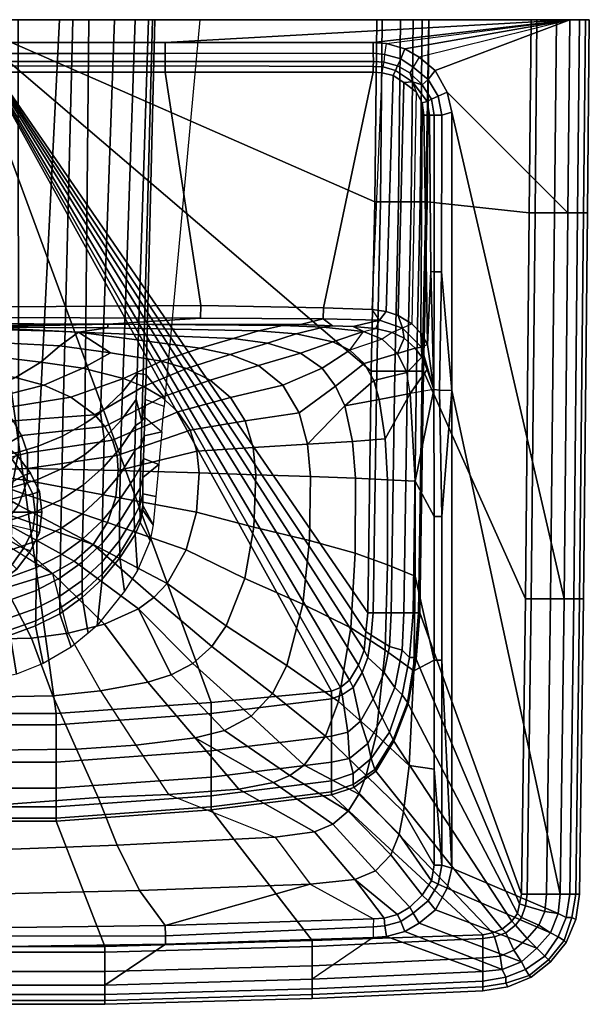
# Model space of a CAD drawing. Extents: x 0 to 550, y 0 to 430.
# Tile 4 of 4: x 301 to 550, y 0 to 430. Entities that reach past the tile are written whole.
import ezdxf

# ---------------------------------------------------------------- set-up
doc = ezdxf.new("R2010")
doc.units = 0
doc.linetypes.add('SOLIDLINE', pattern=[0])
doc.layers.add('VB_KERAMIK', color=252, linetype='SOLIDLINE')

msp = doc.modelspace()

# ---------------------------------------------------------------- meshes
at = {"layer": 'VB_KERAMIK', "color": 252}
mesh = msp.add_polyface(dxfattribs=at)
corners = [(170, 430, 690), (185.27, 264.76, 690), (185.59, 261.11, 690), (186.63, 250.03, 690), (187.95, 235.68, 690), (189.23, 221.83, 690), (189.7, 430, 402.25), (190.37, 209.5, 690), (190.4, 209.38, 690), (190.77, 430, 397.12), (191.77, 202.49, 690), (192.41, 430, 392.08), (193.49, 274.86, 403.2), (193.84, 264.11, 403.61), (194.09, 256.4, 404.84), (194.33, 248.28, 406.14), (194.63, 238.41, 409.65), (194.75, 275.16, 396.58), (194.85, 230.12, 414.25), (194.85, 215.79, 439.64), (194.96, 222.89, 420.8), (194.99, 217.84, 429.44), (195.35, 254.52, 398.2), (195.67, 244.38, 400.62), (195.93, 234.57, 404.4), (196.11, 225.42, 409.94), (196.14, 212.28, 427.73), (196.14, 210.35, 439.25), (196.19, 217.63, 417.67), (197.26, 189.52, 690), (197.35, 275.44, 390.61), (197.78, 264.08, 391.25), (198.16, 252.82, 392.71), (198.27, 205.15, 438.82), (198.27, 430, 382.21), (198.46, 241.67, 395.26), (198.54, 207.51, 426.24), (198.67, 229.82, 400.31), (198.72, 212.97, 415.04), (198.75, 221.11, 406.11), (202.87, 180.45, 690), (203.87, 267.42, 382.18), (204.21, 255.2, 382.74), (204.56, 243.2, 384.92), (204.83, 231.59, 388.78), (204.9, 194.96, 437.87), (205, 197.04, 424.37), (205.02, 220.64, 394.47), (205.12, 202.56, 412.2), (205.13, 210.74, 402.2), (207.33, 430, 370.68), (211.77, 247.13, 375.13), (212.1, 234.53, 377.97), (212.37, 222.48, 382.79), (212.58, 211.29, 389.62), (212.62, 185.67, 436.99), (212.66, 187.83, 422.72), (212.7, 201.36, 398.56), (212.73, 193.28, 409.65), (213.39, 258.36, 372.41), (214.86, 165.46, 690), (218.43, 430, 360.3), (218.84, 162.13, 690), (220.25, 253.68, 367.18), (220.44, 240.02, 368.25), (220.76, 226.9, 371.7), (221.02, 214.48, 377.38), (221.23, 203.09, 385.24), (221.38, 193.14, 395.25), (221.42, 179.75, 421.21), (221.44, 185.15, 407.34), (221.48, 177.59, 436.19), (225.54, 430, 355.51), (226.19, 155.97, 690), (229.97, 248.18, 360.93), (230.15, 234.02, 362.27), (230.44, 220.47, 366.27), (230.69, 207.74, 372.7), (230.89, 196.18, 381.44), (231.04, 186.22, 392.38), (231.1, 170.5, 435.48), (231.13, 178.29, 405.31), (231.14, 172.94, 419.9), (231.26, 430, 351.67), (238.42, 148.81, 690), (240.62, 243.79, 355.82), (240.78, 229.23, 357.39), (241.02, 215.36, 361.84), (241.23, 202.38, 368.89), (241.4, 190.7, 378.35), (241.54, 180.71, 390.04), (241.62, 172.84, 403.66), (241.66, 167.52, 418.83), (241.76, 165.3, 434.95), (249.25, 241.09, 352.58), (249.29, 430, 344.22), (250.15, 144.17, 690), (252.13, 225.75, 353.77), (252.3, 211.64, 358.56), (252.45, 198.49, 366.06), (252.58, 186.71, 376.06), (252.68, 176.71, 388.3), (252.76, 168.88, 402.43), (252.79, 163.57, 418.03), (252.85, 161.26, 434.54), (260.25, 430, 341.3), (262.31, 238.66, 349.65), (262.77, 158.84, 434.28), (263.99, 223.65, 351.56), (264.08, 209.39, 356.56), (264.16, 196.14, 364.34), (264.22, 184.3, 374.66), (264.28, 174.29, 387.23), (264.32, 166.47, 401.68), (264.34, 161.18, 417.54), (267.25, 140.43, 690), (275, 430, 340), (275, 237.87, 348.71), (275, 223, 350.87), (275, 208.7, 355.94), (275, 195.41, 363.8), (275, 183.56, 374.22), (275, 173.55, 386.9), (275, 165.74, 401.44), (275, 160.46, 417.38), (275, 157.9, 434.18), (275, 140, 690), (282.75, 140.43, 690), (285.66, 161.18, 417.54), (285.68, 166.47, 401.68), (285.72, 174.29, 387.23), (285.78, 184.3, 374.66), (285.85, 196.14, 364.34), (285.92, 209.39, 356.56), (286.01, 223.65, 351.56), (287.23, 158.84, 434.28), (287.69, 238.66, 349.65), (289.75, 430, 341.3), (297.15, 161.26, 434.54), (297.21, 163.57, 418.03), (297.24, 168.88, 402.43), (297.32, 176.71, 388.3), (297.42, 186.71, 376.06), (297.55, 198.49, 366.06), (297.7, 211.64, 358.56), (297.87, 225.75, 353.77), (299.85, 144.17, 690), (300.71, 430, 344.22), (300.75, 241.09, 352.58), (308.24, 165.3, 434.95), (308.34, 167.52, 418.83), (308.38, 172.84, 403.66), (308.46, 180.71, 390.04), (308.6, 190.7, 378.35), (308.78, 202.38, 368.89), (308.98, 215.36, 361.84), (309.22, 229.23, 357.39), (309.38, 243.79, 355.82), (311.58, 148.81, 690), (318.74, 430, 351.67), (318.86, 172.94, 419.9), (318.87, 178.29, 405.31), (318.9, 170.5, 435.48), (318.96, 186.22, 392.38), (319.11, 196.18, 381.44), (319.32, 207.74, 372.7), (319.56, 220.47, 366.27), (319.85, 234.02, 362.27), (320.03, 248.18, 360.93), (323.81, 155.97, 690), (324.46, 430, 355.51), (328.52, 177.59, 436.19), (328.56, 185.15, 407.34), (328.58, 179.75, 421.21), (328.62, 193.14, 395.25), (328.77, 203.09, 385.24), (328.98, 214.48, 377.38), (329.24, 226.9, 371.7), (329.56, 240.02, 368.25), (329.75, 253.68, 367.18), (331.16, 162.13, 690), (331.57, 430, 360.3), (335.14, 165.46, 690), (336.61, 258.36, 372.41), (337.27, 193.28, 409.65), (337.3, 201.36, 398.56), (337.34, 187.83, 422.72), (337.38, 185.67, 436.99), (337.42, 211.29, 389.62), (337.63, 222.48, 382.79), (337.9, 234.53, 377.97), (338.23, 247.13, 375.13), (342.67, 430, 370.68), (344.87, 210.74, 402.2), (344.88, 202.56, 412.2), (344.98, 220.64, 394.47), (345, 197.04, 424.37), (345.1, 194.96, 437.87), (345.17, 231.59, 388.78), (345.44, 243.2, 384.92), (345.79, 255.2, 382.74), (346.13, 267.42, 382.18), (347.13, 180.45, 690), (351.25, 221.11, 406.11), (351.29, 212.97, 415.04), (351.33, 229.82, 400.31), (351.46, 207.51, 426.24), (351.54, 241.67, 395.26), (351.73, 430, 382.21), (351.73, 205.15, 438.82), (351.84, 252.82, 392.71), (352.22, 264.08, 391.25), (352.65, 275.44, 390.61), (352.74, 189.52, 690), (353.81, 217.63, 417.67), (353.86, 210.35, 439.25), (353.86, 212.28, 427.73), (353.89, 225.42, 409.94), (354.07, 234.57, 404.4), (354.33, 244.38, 400.62), (354.65, 254.52, 398.2), (355.01, 217.84, 429.44), (355.05, 222.89, 420.8), (355.15, 215.79, 439.64), (355.15, 230.12, 414.25), (355.25, 275.16, 396.58), (355.37, 238.41, 409.65), (355.67, 248.28, 406.14), (355.91, 256.4, 404.84), (356.16, 264.11, 403.61), (356.51, 274.86, 403.2), (357.59, 430, 392.08), (358.24, 202.49, 690), (359.23, 430, 397.12), (359.6, 209.38, 690), (359.63, 209.5, 690), (360.3, 430, 402.25), (360.77, 221.83, 690), (362.05, 235.68, 690), (363.38, 250.03, 690), (364.41, 261.11, 690), (364.73, 264.76, 690), (380, 430, 690)]
mesh.append_faces([[corners[k] for k in face] for face in [(125, 107, 114, 124), (107, 104, 103, 114), (104, 93, 92, 103), (93, 80, 82, 92), (80, 71, 69, 82), (71, 55, 56, 69), (55, 45, 46, 56), (45, 33, 36, 46), (33, 27, 26, 36), (27, 19, 21, 26), (124, 114, 113, 123), (114, 103, 102, 113), (103, 92, 91, 102), (92, 82, 81, 91), (82, 69, 70, 81), (69, 56, 58, 70), (56, 46, 48, 58), (46, 36, 38, 48), (36, 26, 28, 38), (26, 21, 20, 28), (123, 113, 112, 122), (113, 102, 101, 112), (102, 91, 90, 101), (91, 81, 79, 90), (81, 70, 68, 79), (70, 58, 57, 68), (58, 48, 49, 57), (48, 38, 39, 49), (38, 28, 25, 39), (28, 20, 18, 25), (122, 112, 111, 121), (112, 101, 100, 111), (101, 90, 89, 100), (90, 79, 78, 89), (79, 68, 67, 78), (68, 57, 54, 67), (57, 49, 47, 54), (49, 39, 37, 47), (39, 25, 24, 37), (25, 18, 16, 24), (121, 111, 110, 120), (111, 100, 99, 110), (100, 89, 88, 99), (89, 78, 77, 88), (78, 67, 66, 77), (67, 54, 53, 66), (54, 47, 44, 53), (47, 37, 35, 44), (37, 24, 23, 35), (24, 16, 15, 23), (120, 110, 109, 119), (110, 99, 98, 109), (99, 88, 87, 98), (88, 77, 76, 87), (77, 66, 65, 76), (66, 53, 52, 65), (53, 44, 43, 52), (44, 35, 32, 43), (35, 23, 22, 32), (23, 15, 14, 22), (119, 109, 108, 118), (109, 98, 97, 108), (98, 87, 86, 97), (87, 76, 75, 86), (76, 65, 64, 75), (65, 52, 51, 64), (52, 43, 42, 51), (43, 32, 31, 42), (32, 22, 22, 31), (22, 14, 13, 22), (118, 108, 106, 117), (108, 97, 94, 106), (97, 86, 85, 94), (86, 75, 74, 85), (75, 64, 63, 74), (64, 51, 59, 63), (51, 42, 41, 59), (42, 31, 30, 41), (31, 22, 17, 30), (22, 13, 12, 17), (117, 106, 105, 116), (106, 94, 95, 105), (94, 85, 83, 95), (85, 74, 72, 83), (74, 63, 61, 72), (63, 59, 50, 61), (59, 41, 34, 50), (41, 30, 11, 34), (30, 17, 9, 11), (17, 12, 6, 9), (1, 0, 6, 12), (12, 13, 2, 1), (13, 14, 3, 2), (14, 15, 3), (15, 16, 4, 3), (16, 18, 4), (18, 20, 5, 4), (20, 21, 7, 5), (21, 19, 8, 7), (19, 27, 10, 8), (27, 33, 29, 10), (33, 45, 40, 29), (45, 55, 60, 40), (55, 71, 62, 60), (71, 80, 73, 62), (80, 93, 84, 73), (93, 104, 96, 84), (104, 107, 115, 96), (107, 125, 126, 115), (230, 236, 242, 241), (116, 137, 136, 117), (137, 147, 148, 136), (147, 159, 157, 148), (159, 170, 168, 157), (170, 181, 179, 168), (181, 192, 183, 179), (192, 208, 201, 183), (208, 231, 212, 201), (231, 233, 225, 212), (233, 236, 230, 225), (241, 240, 229, 230), (229, 228, 239, 240), (239, 227, 228), (239, 238, 226, 227), (238, 224, 226), (238, 237, 222, 224), (237, 235, 221, 222), (235, 234, 223, 221), (234, 232, 215, 223), (232, 213, 209, 215), (213, 202, 197, 209), (202, 182, 187, 197), (182, 180, 171, 187), (180, 169, 162, 171), (169, 158, 149, 162), (158, 146, 138, 149), (146, 127, 135, 138), (127, 126, 125, 135), (124, 128, 135, 125), (128, 139, 138, 135), (139, 150, 149, 138), (150, 160, 162, 149), (160, 173, 171, 162), (173, 186, 187, 171), (186, 196, 197, 187), (196, 206, 209, 197), (206, 216, 215, 209), (216, 221, 223, 215), (123, 129, 128, 124), (129, 140, 139, 128), (140, 151, 150, 139), (151, 161, 160, 150), (161, 172, 173, 160), (172, 184, 186, 173), (184, 194, 196, 186), (194, 204, 206, 196), (204, 214, 216, 206), (214, 222, 221, 216), (122, 130, 129, 123), (130, 141, 140, 129), (141, 152, 151, 140), (152, 163, 161, 151), (163, 174, 172, 161), (174, 185, 184, 172), (185, 193, 194, 184), (193, 203, 204, 194), (203, 217, 214, 204), (217, 224, 222, 214), (121, 131, 130, 122), (131, 142, 141, 130), (142, 153, 152, 141), (153, 164, 163, 152), (164, 175, 174, 163), (175, 188, 185, 174), (188, 195, 193, 185), (195, 205, 203, 193), (205, 218, 217, 203), (218, 226, 224, 217), (120, 132, 131, 121), (132, 143, 142, 131), (143, 154, 153, 142), (154, 165, 164, 153), (165, 176, 175, 164), (176, 189, 188, 175), (189, 198, 195, 188), (198, 207, 205, 195), (207, 219, 218, 205), (219, 227, 226, 218), (119, 133, 132, 120), (133, 144, 143, 132), (144, 155, 154, 143), (155, 166, 165, 154), (166, 177, 176, 165), (177, 190, 189, 176), (190, 199, 198, 189), (199, 210, 207, 198), (210, 220, 219, 207), (220, 228, 227, 219), (118, 134, 133, 119), (134, 145, 144, 133), (145, 156, 155, 144), (156, 167, 166, 155), (167, 178, 177, 166), (178, 191, 190, 177), (191, 200, 199, 190), (200, 211, 210, 199), (211, 220, 220, 210), (220, 228, 229, 220), (117, 136, 134, 118), (136, 148, 145, 134), (148, 157, 156, 145), (157, 168, 167, 156), (168, 179, 178, 167), (179, 183, 191, 178), (183, 201, 200, 191), (201, 212, 211, 200), (212, 225, 220, 211), (225, 230, 229, 220)]])
mesh = msp.add_polyface(dxfattribs=at)
corners = [(275, 232.8, 720), (297.32, 213.47, 720), (300.78, 217.94, 720), (275, 248, 670), (275, 215, 670), (283, 247, 670), (291, 243, 670), (298, 238, 670), (303, 231, 670), (275, 430, 680), (317.27, 126.95, 680), (275, 126.95, 680), (274.93, 289.42, 753.22), (296.26, 288.75, 752.94), (275.03, 295.01, 769.5), (294.04, 260.39, 720), (298.45, 254.81, 720), (334.16, 257.42, 724.81), (323.61, 265.12, 725.12), (275, 251, 673), (284, 250, 673), (292, 246, 673), (275, 251, 680), (284, 250, 680), (292, 246, 680), (300, 240, 673), (300, 240, 680), (306, 232, 673), (306, 232, 680), (310, 224, 673), (310, 224, 680), (307, 223, 670), (302.64, 223.12, 720), (304.63, 228.69, 720), (304.66, 234.04, 720), (304.7, 240.8, 720), (302.08, 248.43, 720), (288.24, 264.49, 720), (283.73, 266.5, 720), (279.46, 267.64, 720), (299.49, 273.78, 725.72), (286.79, 275.68, 725.93), (275, 268.15, 720), (275, 275.99, 726.2), (292.43, 282.59, 736.38), (275.08, 283.26, 736.4), (310.6, 280.39, 736.34), (318.77, 287.58, 752.53), (311.85, 270.34, 725.43)]
mesh.append_faces([[corners[k] for k in face] for face in [(0, 1, 2), (3, 4, 4, 5), (5, 4, 4, 6), (6, 4, 4, 7), (7, 4, 4, 8), (9, 10, 11), (12, 13, 14), (15, 16, 17, 18), (19, 3, 5, 20), (20, 5, 6, 21), (22, 19, 20, 23), (23, 20, 21, 24), (24, 21, 25, 26), (26, 25, 27, 28), (28, 27, 29, 30), (25, 7, 8, 27), (27, 8, 31, 29), (21, 6, 7, 25), (0, 2, 32), (0, 32, 33), (0, 33, 34), (0, 34, 35), (0, 35, 36), (0, 36, 16), (0, 16, 15), (0, 15, 37), (0, 37, 38), (0, 38, 39), (39, 38, 40, 41), (42, 39, 41, 43), (43, 41, 44, 45), (45, 44, 13, 12), (44, 46, 47, 13), (41, 40, 46, 44), (37, 15, 18, 48), (38, 37, 48, 40), (0, 39, 42)]])
mesh = msp.add_polyface(dxfattribs=at)
corners = [(384.53, 272.6, 750.6), (393.42, 265.01, 750.29), (416.27, 270.39, 768.45), (405.63, 278.91, 768.57), (275, 430, 680), (453.25, 170.97, 680), (452.46, 162.82, 680), (451.67, 154.67, 680), (449.29, 148.15, 680), (445.34, 141.62, 680), (441.38, 138.36, 680), (437.42, 136.73, 680), (384.86, 131.84, 680), (344.33, 233.06, 724.44), (343.31, 221.42, 724.45), (378.54, 214.95, 735.9), (379.62, 232.17, 735.94), (403.56, 208.4, 749.45), (404.38, 231.28, 749.62), (317.27, 126.95, 680), (374.19, 277.65, 750.93), (393.14, 283.85, 768.7), (363.27, 280.82, 751.27), (380.06, 286.51, 768.83), (341.01, 284.47, 751.95), (326.96, 293.48, 769.31), (318.77, 287.58, 752.53), (304.66, 234.04, 720), (304.63, 228.69, 720), (343.8, 239.73, 724.49), (304.7, 240.8, 720), (341.87, 246.4, 724.57), (302.08, 248.43, 720), (338.52, 252.34, 724.68), (298.45, 254.81, 720), (334.16, 257.42, 724.81), (323.61, 265.12, 725.12), (355.33, 269.83, 736.15), (346.69, 273.25, 736.19), (311.85, 270.34, 725.43), (328.81, 277.75, 736.28), (299.49, 273.78, 725.72), (310.6, 280.39, 736.34), (378.7, 241.57, 735.98), (375.7, 250.77, 736.01), (370.42, 258.78, 736.05), (363.41, 265.14, 736.1), (403.27, 243.23, 749.79), (399.78, 254.87, 750.02), (394.57, 290.8, 787.6), (409.52, 288.77, 787.59)]
mesh.append_faces([[corners[k] for k in face] for face in [(0, 1, 2, 3), (4, 5, 6), (4, 6, 7), (4, 7, 8), (4, 8, 9), (4, 9, 10), (4, 10, 11), (4, 11, 12), (13, 14, 15, 16), (16, 15, 17, 18), (4, 12, 19), (20, 0, 3, 21), (22, 20, 21, 23), (24, 22, 23, 25), (26, 24, 25), (27, 28, 14, 13), (27, 13, 29), (30, 27, 29, 31), (32, 30, 31, 33), (34, 32, 33, 35), (36, 35, 37, 38), (39, 36, 38, 40), (41, 39, 40, 42), (42, 40, 24, 26), (13, 16, 43), (29, 13, 43, 44), (31, 29, 44, 45), (33, 31, 45, 46), (46, 45, 1, 0), (37, 46, 0, 20), (38, 37, 20, 22), (43, 16, 18, 47), (44, 43, 47, 48), (45, 44, 48, 1), (40, 38, 22, 24), (35, 33, 46, 37), (25, 23, 49, 25), (23, 21, 50, 49)]])
mesh = msp.add_polyface(dxfattribs=at)
corners = [(340, 297.04, 834.34), (423.96, 296.9, 834.46), (433.81, 299.29, 839.98), (380.32, 299.68, 839.82), (339.72, 295.42, 807.97), (405.63, 294.17, 807.14), (416.04, 296.47, 827.67), (433.96, 304.23, 842.11), (380.33, 305.21, 842.11), (275, 430, 680), (454.83, 276.49, 680), (453.25, 170.97, 680), (296.26, 288.75, 752.94), (318.77, 287.58, 752.53), (326.96, 293.48, 769.31), (275.03, 295.01, 769.5), (275, 297.37, 834.05), (275, 296.28, 826.31), (281.58, 296.13, 823.63), (279.64, 296.21, 825.05), (277.36, 296.26, 825.98), (283.01, 296.02, 821.71), (283.94, 295.9, 819.45), (284.27, 295.77, 817.1), (275, 299.89, 839.65), (281.58, 295.41, 810.57), (279.64, 295.34, 809.15), (283.01, 295.52, 812.5), (283.94, 295.64, 814.76), (275, 304.4, 842.04), (394.57, 290.8, 787.6), (283.43, 296.52, 817.05), (283.09, 296.4, 814.87), (282.33, 296.29, 812.87), (277.36, 295.29, 808.23), (275, 295.27, 807.89), (275, 296.06, 808.68), (275, 310.3, 807.71), (277.19, 310.32, 808.04), (277.19, 296.08, 809.01), (279.22, 310.36, 808.79), (279.22, 296.12, 809.77), (280.99, 310.44, 810.13), (280.99, 296.2, 811.11), (282.33, 296.75, 821.24), (283.09, 296.64, 819.23), (279.22, 296.92, 824.33), (280.99, 296.85, 823), (277.19, 296.96, 825.09), (275, 296.98, 825.42)]
mesh.append_faces([[corners[k] for k in face] for face in [(0, 1, 2, 3), (4, 5, 6, 0), (0, 6, 1, 0), (3, 2, 7, 8), (9, 10, 11), (12, 13, 14, 15), (16, 17, 17, 0), (18, 0, 0, 19), (19, 0, 0, 20), (20, 0, 0, 17), (21, 0, 0, 18), (22, 0, 0, 21), (23, 4, 0, 22), (16, 0, 3, 24), (25, 14, 15, 26), (27, 14, 14, 25), (28, 14, 14, 27), (28, 14, 14, 23), (24, 3, 8, 29), (23, 14, 14, 4), (14, 30, 5, 4), (23, 31, 32, 28), (27, 33, 32, 28), (34, 15, 15, 35), (26, 15, 15, 34), (36, 37, 38, 39), (39, 38, 40, 41), (41, 40, 42, 43), (34, 39, 41, 26), (26, 41, 43, 25), (35, 36, 39, 34), (25, 43, 33, 27), (21, 44, 45, 22), (22, 45, 31, 23), (19, 46, 47, 18), (18, 47, 44, 21), (20, 48, 46, 19), (17, 49, 48, 20)]])
mesh = msp.add_polyface(dxfattribs=at)
corners = [(364.84, 420, 850), (541.54, 430, 850), (275, 430, 850), (275, 420, 850), (457.21, 430, 680), (275, 430, 680), (459.58, 430, 682.29), (467.5, 430, 694.53), (473.04, 430, 708.29), (476.99, 430, 722.82), (480, 430, 745), (456.42, 350.42, 680), (454.83, 276.49, 680), (535.61, 430, 762.35), (541.54, 430, 778.78), (527.15, 430, 747.74), (524.61, 430, 745), (275, 304.4, 842.04), (380.33, 305.21, 842.11), (364.84, 407.05, 842.11), (275, 407.05, 842.11), (275, 409.64, 843.08), (364.84, 409.8, 842.89), (275, 411.76, 844.98), (364.84, 411.76, 844.98), (275, 415.3, 848.31), (364.84, 415.19, 848.63), (275, 311.22, 824.45), (275, 310.76, 816.08), (277.19, 311.2, 824.12), (279.22, 311.16, 823.36), (280.99, 311.09, 822.02), (282.33, 310.99, 820.26), (283.09, 310.88, 818.25), (283.43, 310.76, 816.08), (283.09, 296.64, 819.23), (283.43, 296.52, 817.05), (283.09, 310.64, 813.9), (283.09, 296.4, 814.87), (280.99, 296.2, 811.11), (280.99, 310.44, 810.13), (282.33, 310.53, 811.89), (282.33, 296.29, 812.87), (275, 310.3, 807.71), (277.19, 310.32, 808.04), (279.22, 310.36, 808.79), (275, 296.98, 825.42), (277.19, 296.96, 825.09), (279.22, 296.92, 824.33), (280.99, 296.85, 823), (282.33, 296.75, 821.24)]
mesh.append_faces([[corners[k] for k in face] for face in [(0, 1, 2, 3), (4, 5, 2, 6), (6, 2, 2, 7), (7, 2, 2, 8), (8, 2, 2, 9), (9, 2, 2, 10), (5, 4, 11), (5, 11, 12), (13, 2, 2, 14), (15, 2, 2, 13), (16, 2, 2, 15), (10, 2, 2, 16), (17, 18, 19, 20), (21, 20, 19, 22), (23, 21, 22, 24), (25, 23, 24, 26), (3, 25, 26, 0), (27, 28, 28, 29), (29, 28, 28, 30), (30, 28, 28, 31), (31, 28, 28, 32), (32, 28, 28, 33), (34, 28, 28, 33), (35, 33, 34, 36), (36, 34, 37, 38), (39, 40, 41, 42), (42, 41, 37, 38), (43, 28, 28, 44), (44, 28, 28, 45), (45, 28, 28, 40), (40, 28, 28, 41), (41, 28, 28, 37), (34, 28, 28, 37), (46, 27, 29, 47), (47, 29, 30, 48), (48, 30, 31, 49), (49, 31, 32, 50), (50, 32, 33, 35)]])
mesh = msp.add_polyface(dxfattribs=at)
corners = [(380.33, 305.21, 842.11), (433.96, 304.23, 842.11), (455.68, 407.05, 842.11), (364.84, 407.05, 842.11), (364.84, 409.8, 842.89), (455.68, 409.62, 843.07), (364.84, 411.76, 844.98), (455.75, 411.76, 844.98), (364.84, 415.19, 848.63), (455.68, 415.32, 848.34), (364.84, 420, 850), (455.68, 420, 850), (545.77, 430, 848.17), (275, 430, 850), (541.54, 430, 850), (548.31, 430, 845.43), (550, 430, 840.87), (550, 430, 836.3), (548.31, 430, 813.48), (545.77, 430, 796.13), (541.54, 430, 778.78), (458.79, 350.42, 682.29), (457.21, 276.49, 682.29), (454.83, 276.49, 680), (456.42, 350.42, 680), (466.7, 350.42, 694.53), (465.12, 276.49, 694.53), (472.24, 350.42, 708.29), (470.66, 276.49, 708.29), (476.2, 350.42, 722.82), (474.62, 276.49, 722.82), (473.04, 430, 708.29), (467.5, 430, 694.53), (459.58, 430, 682.29), (457.21, 430, 680), (476.99, 430, 722.82), (469.03, 402.5, 842.11), (474.36, 398.52, 842.11), (472.5, 297.24, 842.11), (466.57, 300.8, 842.11), (464.43, 405.58, 842.11), (461.27, 302.62, 842.11), (459.63, 406.75, 842.11), (455.15, 303.43, 842.11), (475.69, 413.64, 850), (473.13, 409.24, 848.16), (467.65, 412.91, 847.95), (469.4, 417.34, 850), (460.76, 414.82, 848.65), (461.42, 419.55, 850), (471.67, 406.73, 844.98), (472.85, 402.85, 842.88), (477.03, 401.51, 844.98), (465.42, 407.88, 843.07), (466.27, 409.84, 844.98), (460, 409.45, 842.88), (460.42, 411.45, 844.98)]
mesh.append_faces([[corners[k] for k in face] for face in [(0, 1, 2, 3), (4, 3, 2, 5), (6, 4, 5, 7), (8, 6, 7, 9), (10, 8, 9, 11), (12, 13, 13, 14), (15, 13, 13, 12), (16, 13, 13, 15), (17, 13, 13, 16), (18, 13, 13, 17), (19, 13, 13, 18), (20, 13, 13, 19), (21, 22, 23, 24), (25, 26, 22, 21), (27, 28, 26, 25), (29, 30, 28, 27), (31, 27, 25, 32), (33, 21, 24, 34), (32, 25, 21, 33), (35, 29, 27, 31), (36, 37, 38, 39), (40, 36, 39, 41), (42, 40, 41, 43), (1, 43, 42, 2), (44, 45, 46, 47), (47, 46, 48, 49), (11, 9, 48, 49), (50, 51, 51, 52), (50, 51, 53, 54), (54, 53, 55, 56), (7, 5, 55, 56), (51, 36, 40, 53), (51, 37, 36, 51), (53, 40, 42, 55), (5, 2, 42, 55), (46, 54, 56, 48), (45, 50, 54, 46), (9, 7, 56, 48)]])
mesh = msp.add_polyface(dxfattribs=at)
corners = [(455.68, 420, 850), (541.54, 430, 850), (364.84, 420, 850), (489.97, 389.68, 850), (539, 177.06, 850), (540.69, 345.69, 850), (487.97, 398.35, 850), (534.77, 345.69, 762.35), (526.31, 345.69, 747.74), (527.15, 430, 747.74), (535.61, 430, 762.35), (523.77, 345.69, 745), (479.21, 350.42, 745), (480, 430, 745), (524.61, 430, 745), (478.58, 350.42, 737.35), (476.99, 276.49, 737.35), (474.62, 276.49, 722.82), (476.2, 350.42, 722.82), (477.63, 276.49, 745), (476.99, 430, 722.82), (461.42, 419.55, 850), (469.4, 417.34, 850), (475.69, 413.64, 850), (482.74, 407.81, 850), (540.69, 345.69, 778.78), (541.54, 430, 778.78), (544.92, 345.69, 796.13), (545.77, 430, 796.13), (547.46, 345.69, 813.48), (548.31, 430, 813.48), (549.15, 345.69, 836.3), (550, 430, 836.3), (549.15, 345.69, 840.87), (550, 430, 840.87), (547.46, 345.69, 845.43), (548.31, 430, 845.43), (544.92, 345.69, 848.17), (545.77, 430, 848.17), (476.4, 293.17, 842.11), (479.36, 288.2, 842.11), (477.83, 388.32, 842.11), (477.05, 393.63, 842.11), (472.5, 297.24, 842.11), (474.36, 398.52, 842.11), (480.28, 388.32, 843.1), (480.78, 320.01, 842.85), (482.32, 388.32, 845.11), (482.32, 319.87, 845.11), (485.62, 388.32, 848.32), (485.52, 319.87, 848.66), (490, 268.12, 850), (481.13, 395.23, 844.98), (479.22, 394.26, 843.12), (477.03, 401.51, 844.98), (472.85, 402.85, 842.88), (473.13, 409.24, 848.16), (471.67, 406.73, 844.98), (479.6, 403.88, 848.45), (483.99, 396.67, 848.62)]
mesh.append_faces([[corners[k] for k in face] for face in [(0, 1, 1, 2), (3, 4, 5, 6), (7, 8, 9, 10), (11, 12, 13, 14), (8, 11, 14, 9), (15, 16, 17, 18), (12, 19, 16, 15), (13, 15, 18, 20), (13, 12, 15, 13), (21, 1, 1, 0), (21, 1, 1, 22), (22, 1, 1, 23), (24, 1, 1, 23), (6, 5, 1, 24), (25, 7, 10, 26), (27, 25, 26, 28), (29, 27, 28, 30), (31, 29, 30, 32), (33, 31, 32, 34), (35, 33, 34, 36), (37, 35, 36, 38), (5, 37, 38, 1), (39, 40, 41, 42), (43, 39, 42, 44), (45, 41, 40, 46), (47, 45, 46, 48), (49, 47, 48, 50), (3, 49, 50, 51), (52, 53, 45, 47), (54, 55, 53, 52), (55, 44, 42, 53), (53, 42, 41, 45), (56, 57, 54, 58), (23, 56, 58, 24), (6, 59, 49, 3), (24, 58, 59, 6), (58, 54, 52, 59), (59, 52, 47, 49)]])
mesh = msp.add_polyface(dxfattribs=at)
corners = [(482.32, 150.25, 845.11), (482.32, 213.06, 845.08), (473.94, 228.41, 826.54), (473.98, 187.04, 826.42), (490, 268.12, 850), (485.65, 213.06, 848.32), (485.65, 150.25, 848.32), (490, 59.43, 850), (447.9, 229.75, 787.54), (447.81, 197.08, 787.53), (461.91, 191.92, 805.96), (461.87, 229.06, 806.07), (537.31, 48.06, 850), (539, 177.06, 850), (489.97, 389.68, 850), (520.38, 48.06, 745), (476.04, 170.97, 745), (477.63, 276.49, 745), (522.08, 177.06, 745), (459.58, 125.32, 708.29), (453.25, 113.91, 708.29), (450.09, 123.69, 694.53), (455.62, 133.47, 694.53), (465.12, 138.36, 708.29), (460.37, 144.88, 694.53), (468.29, 154.67, 708.29), (462.75, 156.3, 694.53), (469.08, 170.97, 708.29), (463.54, 170.97, 694.53), (455.62, 170.97, 682.29), (454.83, 161.19, 682.29), (452.46, 162.82, 680), (453.25, 170.97, 680), (450.88, 144.88, 682.29), (453.25, 151.41, 682.29), (451.67, 154.67, 680), (462.75, 118.8, 722.82), (454.83, 107.39, 722.82), (471.45, 151.41, 722.82), (468.29, 135.1, 722.82), (473.83, 151.41, 737.35), (470.66, 131.84, 737.35), (474.46, 150.75, 745), (470.98, 131.19, 745), (464.33, 115.54, 737.35), (464.65, 114.89, 745), (475.41, 170.97, 737.35), (473.04, 170.97, 722.82), (544.08, 48.06, 813.48), (541.54, 48.06, 796.13), (543.23, 177.06, 796.13), (545.77, 177.06, 813.48), (545.77, 48.06, 836.3), (547.46, 177.06, 836.3), (545.77, 48.06, 840.87), (547.46, 177.06, 840.87), (544.08, 48.06, 845.43), (545.77, 177.06, 845.43), (541.54, 48.06, 848.17), (543.23, 177.06, 848.17), (482.32, 102.7, 845.11), (485.65, 60.79, 848.32), (460.82, 154.73, 805.98), (457, 117.75, 806.09), (471.38, 104.33, 826.57), (473.46, 145.65, 826.45), (445.95, 164.41, 787.52)]
mesh.append_faces([[corners[k] for k in face] for face in [(0, 1, 2, 3), (4, 5, 6, 7), (8, 9, 10, 11), (11, 10, 3, 2), (4, 12, 13, 14), (15, 16, 17, 18), (19, 20, 21, 22), (23, 19, 22, 24), (25, 23, 24, 26), (27, 25, 26, 28), (29, 30, 31, 32), (24, 22, 33, 34), (26, 24, 34, 30), (28, 26, 30, 29), (30, 34, 35, 31), (36, 37, 20, 19), (38, 39, 23, 25), (40, 41, 39, 38), (42, 43, 41, 40), (41, 44, 36, 39), (39, 36, 19, 23), (43, 45, 44, 41), (46, 40, 38, 47), (47, 38, 25, 27), (16, 42, 40, 46), (48, 49, 50, 51), (52, 48, 51, 53), (54, 52, 53, 55), (56, 54, 55, 57), (58, 56, 57, 59), (12, 58, 59, 13), (6, 0, 60, 61), (62, 63, 64, 65), (10, 62, 65, 3), (9, 66, 62, 10), (0, 3, 65), (60, 0, 65, 64), (5, 1, 0, 6)]])
mesh = msp.add_polyface(dxfattribs=at)
corners = [(482.32, 213.06, 845.08), (482.11, 268.47, 844.71), (473.94, 228.41, 826.54), (484.61, 268.14, 847.96), (485.65, 213.06, 848.32), (490, 268.12, 850), (522.08, 177.06, 745), (477.63, 276.49, 745), (479.21, 350.42, 745), (523.77, 345.69, 745), (470.66, 276.49, 708.29), (469.08, 170.97, 708.29), (463.54, 170.97, 694.53), (465.12, 276.49, 694.53), (474.62, 276.49, 722.82), (473.04, 170.97, 722.82), (476.99, 276.49, 737.35), (475.41, 170.97, 737.35), (476.04, 170.97, 745), (524.61, 177.06, 747.74), (526.31, 345.69, 747.74), (533.08, 177.06, 762.35), (534.77, 345.69, 762.35), (539, 177.06, 778.78), (540.69, 345.69, 778.78), (543.23, 177.06, 796.13), (544.92, 345.69, 796.13), (545.77, 177.06, 813.48), (547.46, 345.69, 813.48), (547.46, 177.06, 836.3), (549.15, 345.69, 836.3), (547.46, 177.06, 840.87), (549.15, 345.69, 840.87), (545.77, 177.06, 845.43), (547.46, 345.69, 845.43), (543.23, 177.06, 848.17), (544.92, 345.69, 848.17), (539, 177.06, 850), (540.69, 345.69, 850), (460.91, 246.89, 806.18), (461.87, 229.06, 806.07), (471.86, 266.72, 826.81), (476.77, 287.03, 840.75), (479.36, 288.2, 842.11), (479.2, 277.26, 841.44), (476.86, 282.65, 838.86), (480.78, 320.01, 842.85), (482.32, 319.87, 845.11), (485.52, 319.87, 848.66), (470.3, 275.92, 826.9), (466.29, 284.26, 827), (473.98, 286.54, 838.33), (476.4, 293.17, 842.11), (469.2, 290.9, 837.96), (459.64, 290.5, 827.1), (464, 293.34, 837.49), (468.44, 295.25, 840.99), (466.57, 300.8, 842.11), (472.5, 297.24, 842.11)]
mesh.append_faces([[corners[k] for k in face] for face in [(0, 1, 1, 2), (3, 1, 0, 4), (5, 3, 4, 5), (6, 7, 8, 9), (10, 11, 12, 13), (14, 15, 11, 10), (16, 17, 15, 14), (7, 18, 17, 16), (19, 6, 9, 20), (21, 19, 20, 22), (23, 21, 22, 24), (25, 23, 24, 26), (27, 25, 26, 28), (29, 27, 28, 30), (31, 29, 30, 32), (33, 31, 32, 34), (35, 33, 34, 36), (37, 35, 36, 38), (39, 40, 2, 41), (42, 1, 43), (42, 1, 1, 44), (42, 44, 45), (46, 43, 43, 1), (47, 46, 1), (48, 47, 1, 3), (5, 48, 3, 5), (45, 44, 41, 49), (50, 49, 45, 51), (41, 2, 2, 1), (44, 1, 41), (42, 43, 52), (50, 51, 53), (54, 50, 53, 55), (55, 53, 56), (57, 58, 56, 56), (56, 42, 52, 58), (53, 51, 42, 56), (51, 45, 42)]])
mesh = msp.add_polyface(dxfattribs=at)
corners = [(403.27, 243.23, 749.79), (404.38, 231.28, 749.62), (428.21, 230.48, 768.2), (426.96, 244.6, 768.26), (399.78, 254.87, 750.02), (423.3, 258.31, 768.35), (393.42, 265.01, 750.29), (416.27, 270.39, 768.45), (405.63, 278.91, 768.57), (433.43, 277.82, 787.57), (423.94, 284.39, 787.58), (393.14, 283.85, 768.7), (409.52, 288.77, 787.59), (438.1, 289.38, 806.71), (422.06, 292.76, 806.92), (394.57, 290.8, 787.6), (405.63, 294.17, 807.14), (433.83, 295.71, 827.44), (416.04, 296.47, 827.67), (457.21, 276.49, 682.29), (455.62, 170.97, 682.29), (453.25, 170.97, 680), (454.83, 276.49, 680), (465.12, 276.49, 694.53), (463.54, 170.97, 694.53), (458.27, 264.17, 806.33), (460.91, 246.89, 806.18), (471.86, 266.72, 826.81), (455.89, 272.47, 806.41), (470.3, 275.92, 826.9), (451.67, 279.92, 806.51), (466.29, 284.26, 827), (445.52, 285.72, 806.61), (459.64, 290.5, 827.1), (451.4, 293.78, 827.21), (446.68, 245.79, 787.55), (447.9, 229.75, 787.54), (461.87, 229.06, 806.07), (443.28, 261.35, 787.56), (439.16, 269.91, 787.56), (455.15, 303.43, 842.11), (461.27, 302.62, 842.11), (458.47, 298.73, 840.53), (433.81, 299.29, 839.98), (433.96, 304.23, 842.11), (446.94, 296.02, 835.18), (456.84, 295.15, 836.23), (437.88, 296.37, 834.89), (464, 293.34, 837.49), (466.57, 300.8, 842.11), (468.44, 295.25, 840.99), (423.96, 296.9, 834.46)]
mesh.append_faces([[corners[k] for k in face] for face in [(0, 1, 2, 3), (4, 0, 3, 5), (6, 4, 5, 7), (8, 7, 9, 10), (11, 8, 10, 12), (12, 10, 13, 14), (15, 12, 14, 16), (16, 14, 17, 18), (19, 20, 21, 22), (23, 24, 20, 19), (25, 26, 27), (28, 25, 27, 29), (30, 28, 29, 31), (32, 30, 31, 33), (34, 33, 32), (13, 32, 34), (14, 13, 34, 17), (35, 36, 37, 26), (38, 35, 26, 25), (38, 25, 28), (39, 38, 28, 30), (9, 39, 30, 32), (10, 9, 32, 13), (3, 2, 36, 35), (3, 35, 38), (5, 3, 38, 39), (7, 5, 39, 9), (40, 41, 42, 42), (43, 42, 40, 44), (45, 46, 42), (47, 45, 42, 43), (46, 48, 33, 34), (34, 46, 45), (41, 49, 50, 42), (42, 50, 48, 46), (51, 47, 43), (17, 34, 45, 47), (18, 17, 47, 51)]])
mesh = msp.add_polyface(dxfattribs=at)
corners = [(490, 59.43, 850), (536.46, 39.63, 850), (537.31, 48.06, 850), (490, 268.12, 850), (530.54, 40.47, 762.35), (522.08, 43, 747.74), (522.92, 48.06, 747.74), (531.38, 48.06, 762.35), (524.61, 177.06, 747.74), (533.08, 177.06, 762.35), (519.54, 43.84, 745), (474.46, 150.75, 745), (476.04, 170.97, 745), (520.38, 48.06, 745), (518.69, 39.63, 745), (470.98, 131.19, 745), (516.15, 36.25, 745), (464.65, 114.89, 745), (511.92, 32.88, 745), (456.73, 101.85, 745), (507.69, 31.2, 745), (447.24, 94.67, 745), (503.46, 30.35, 745), (437.42, 91.41, 745), (522.08, 177.06, 745), (456.42, 102.5, 737.35), (446.92, 95.98, 737.35), (446.92, 100.87, 722.82), (454.83, 107.39, 722.82), (464.33, 115.54, 737.35), (462.75, 118.8, 722.82), (488, 50.77, 850), (533.08, 31.2, 850), (537.31, 48.06, 778.78), (539, 177.06, 778.78), (541.54, 48.06, 796.13), (543.23, 177.06, 796.13), (539.85, 37.94, 796.13), (536.46, 39.63, 778.78), (539.85, 37.94, 848.17), (542.38, 37.94, 845.43), (544.08, 48.06, 845.43), (541.54, 48.06, 848.17), (482.32, 60.79, 845.11), (482.32, 102.7, 845.11), (471.38, 104.33, 826.57), (468.85, 84.09, 826.66), (485.65, 150.25, 848.32), (485.65, 60.79, 848.32), (481.16, 53.88, 844.98), (467.02, 74.35, 826.71), (449.41, 91.75, 806.22), (444.77, 84.41, 806.27), (463.41, 65.31, 826.77), (452.63, 99.98, 806.18), (466.31, 39.27, 844.98), (471.67, 42.38, 844.98), (456.62, 58.22, 826.82), (447.69, 54.51, 826.88), (460.46, 37.67, 844.98), (477.03, 47.6, 844.98), (479.63, 45.23, 848.45), (473.16, 39.87, 848.16), (484.02, 52.44, 848.62), (482.78, 41.3, 850), (457, 117.75, 806.09)]
mesh.append_faces([[corners[k] for k in face] for face in [(0, 1, 2, 3), (4, 5, 6, 7), (7, 6, 8, 9), (10, 11, 12, 13), (14, 15, 11, 10), (16, 17, 15, 14), (18, 19, 17, 16), (20, 21, 19, 18), (22, 23, 21, 20), (6, 13, 24, 8), (5, 10, 13, 6), (25, 26, 27, 28), (29, 25, 28, 30), (19, 21, 26, 25), (17, 19, 25, 29), (31, 32, 1, 0), (33, 7, 9, 34), (35, 33, 34, 36), (37, 38, 33, 35), (38, 4, 7, 33), (39, 40, 41, 42), (1, 39, 42, 2), (43, 44, 45, 46), (0, 47, 48, 0), (48, 44, 43, 48), (49, 43, 46, 50), (51, 52, 53, 50), (54, 51, 50, 46), (55, 56, 57, 58), (59, 55, 58), (60, 49, 50, 53), (56, 60, 53, 57), (61, 60, 56, 62), (63, 49, 60, 61), (31, 63, 61, 64), (0, 48, 63, 31), (48, 43, 49, 63), (65, 54, 46, 45)]])
mesh = msp.add_polyface(dxfattribs=at)
corners = [(281.65, 202.78, 720), (275, 201.76, 720), (275, 232.8, 720), (288.39, 204.97, 720), (293.3, 208.17, 720), (294.82, 210.24, 720), (297.32, 213.47, 720), (300.78, 217.94, 720), (333.41, 200.78, 724.78), (302.64, 223.12, 720), (339.71, 210.35, 724.57), (303, 231, 670), (275, 215, 670), (307, 223, 670), (308, 215, 670), (310, 224, 673), (311, 215, 673), (310, 224, 680), (311, 215, 680), (325.05, 193.51, 725.04), (283, 183, 670), (291, 187, 670), (298, 192, 670), (303, 199, 670), (307, 207, 670), (275, 179, 673), (275, 182, 670), (284, 180, 673), (292, 184, 673), (275, 179, 680), (284, 180, 680), (317.27, 122.06, 682.29), (275, 122.06, 682.29), (275, 126.95, 680), (317.27, 126.95, 680), (292, 184, 680), (300, 190, 673), (300, 190, 680), (306, 198, 673), (306, 198, 680), (310, 206, 673), (310, 206, 680), (295.22, 181.92, 725.83), (275, 180.62, 726.35), (315.65, 188.08, 725.32), (306.41, 159.97, 735.92), (275, 159.23, 736.31), (315.8, 134.75, 750.94), (275, 134.06, 751.51), (322.49, 162.13, 735.91)]
mesh.append_faces([[corners[k] for k in face] for face in [(0, 1, 2), (3, 0, 2), (2, 3, 4), (2, 4, 5), (2, 5, 6), (7, 6, 8), (9, 7, 8, 10), (11, 12, 12, 13), (13, 12, 12, 14), (15, 13, 14, 16), (17, 15, 16, 18), (6, 5, 19, 8), (20, 12, 12, 21), (21, 12, 12, 22), (22, 12, 12, 23), (23, 12, 12, 24), (14, 12, 12, 24), (25, 26, 20, 27), (27, 20, 21, 28), (29, 25, 27, 30), (31, 32, 33, 34), (30, 27, 28, 35), (35, 28, 36, 37), (37, 36, 38, 39), (39, 38, 40, 41), (18, 16, 40, 41), (36, 22, 23, 38), (38, 23, 24, 40), (16, 14, 24, 40), (28, 21, 22, 36), (26, 12, 12, 20), (42, 43, 1, 0), (44, 42, 0, 3), (45, 46, 43, 42), (47, 48, 46, 45), (49, 45, 42, 44), (4, 3, 44), (5, 4, 44, 19)]])
mesh = msp.add_polyface(dxfattribs=at)
corners = [(391.5, 165.26, 749.67), (385.17, 156.19, 749.8), (411.65, 135.74, 768.28), (417.97, 147.95, 768.23), (399.62, 186.02, 749.48), (424.94, 174.72, 768.15), (403.56, 208.4, 749.45), (427.81, 202.5, 768.14), (404.38, 231.28, 749.62), (428.21, 230.48, 768.2), (434.79, 117.1, 787.52), (440.48, 132.23, 787.52), (437.42, 133.47, 682.29), (384.86, 126.95, 682.29), (384.86, 131.84, 680), (437.42, 136.73, 680), (447.81, 197.08, 787.53), (447.9, 229.75, 787.54), (455.62, 133.47, 694.53), (450.09, 123.69, 694.53), (446.92, 138.36, 682.29), (450.88, 144.88, 682.29), (445.34, 141.62, 680), (449.29, 148.15, 680), (453.25, 151.41, 682.29), (451.67, 154.67, 680), (444.55, 118.8, 694.53), (437.42, 117.17, 694.53), (442.17, 135.1, 682.29), (441.38, 138.36, 680), (445.95, 164.41, 787.52), (457, 117.75, 806.09), (460.82, 154.73, 805.98), (304.63, 228.69, 720), (302.64, 223.12, 720), (339.71, 210.35, 724.57), (343.31, 221.42, 724.45), (374.04, 198.41, 735.88), (378.54, 214.95, 735.9), (352.07, 113.21, 768.61), (326.09, 111.42, 768.73), (315.8, 134.75, 750.94), (336.63, 136.85, 750.64), (357.32, 140.62, 750.29), (377.98, 116.37, 768.48), (367.42, 143.88, 750.12), (390.68, 119.64, 768.41), (376.92, 148.9, 749.96), (402.34, 125.86, 768.34), (315.65, 188.08, 725.32), (322.49, 162.13, 735.91), (338.29, 166.03, 735.9), (325.05, 193.51, 725.04), (353.23, 172.76, 735.89), (333.41, 200.78, 724.78), (359.9, 177.73, 735.88), (306.41, 159.97, 735.92), (317.27, 122.06, 682.29), (317.27, 126.95, 680), (365.64, 183.79, 735.88)]
mesh.append_faces([[corners[k] for k in face] for face in [(0, 1, 2, 3), (4, 0, 3, 5), (6, 4, 5, 7), (8, 6, 7, 9), (3, 2, 10, 11), (12, 13, 14, 15), (9, 7, 16, 17), (18, 19, 20, 21), (21, 20, 22, 23), (24, 21, 23, 25), (26, 27, 12, 28), (19, 26, 28, 20), (20, 28, 29, 22), (28, 12, 15, 29), (30, 11, 31, 32), (5, 3, 11, 30), (7, 5, 30, 16), (33, 34, 35, 36), (36, 35, 37, 38), (39, 40, 41, 42), (43, 42, 39, 44), (45, 43, 44, 46), (47, 45, 46, 48), (1, 47, 48, 2), (49, 50, 51), (52, 49, 51, 53), (54, 52, 53, 55), (42, 41, 56, 50), (51, 50, 42, 43), (13, 57, 58, 14), (35, 54, 59, 37), (53, 45, 47), (55, 53, 47, 1), (59, 55, 1, 0), (37, 59, 0, 4), (38, 37, 4, 6), (53, 51, 43, 45), (54, 55, 59)]])
mesh = msp.add_polyface(dxfattribs=at)
corners = [(412.84, 73.06, 806.49), (343.8, 69.46, 806.91), (335.54, 90.32, 787.53), (366.26, 91.67, 787.53), (338.46, 25.29, 745), (317.27, 80, 745), (384.86, 84.89, 745), (429, 27.82, 745), (338.46, 22.76, 747.74), (429, 25.29, 747.74), (338.46, 14.33, 762.35), (429, 16.86, 762.35), (338.46, 8.43, 778.78), (429, 10.96, 778.78), (338.46, 4.22, 796.13), (429, 6.75, 796.13), (326.09, 111.42, 768.73), (275, 110.77, 769), (275, 134.06, 751.51), (315.8, 134.75, 750.94), (275, 14.33, 762.35), (275, 22.76, 747.74), (275, 25.29, 745), (275, 80, 745), (384.86, 110.65, 694.53), (317.27, 105.76, 694.53), (317.27, 122.06, 682.29), (384.86, 126.95, 682.29), (384.86, 99.24, 708.29), (317.27, 94.35, 708.29), (384.86, 91.09, 722.82), (317.27, 86.19, 722.82), (384.86, 86.19, 737.35), (317.27, 81.3, 737.35), (275, 81.3, 737.35), (275, 94.35, 708.29), (275, 105.76, 694.53), (275, 122.06, 682.29), (275, 86.19, 722.82), (275, 29.69, 848.31), (275, 33.24, 845.25), (364.83, 34.39, 844.98), (365.02, 29.96, 848.63), (275, 25, 850), (365.02, 26.26, 850), (275, 85.86, 791.25), (352.07, 113.21, 768.61), (275, 66.94, 807.13), (353.65, 49.71, 826.78), (275, 47.86, 826.78), (338.46, 8.43, 850), (275, 8.43, 850), (275, 8.43, 778.78), (275, 4.22, 796.13), (275, 1.69, 813.48), (338.46, 1.69, 813.48), (275, 0, 836.3), (338.46, 0, 836.3), (275, 0, 840.87), (338.46, 0, 840.87), (338.46, 1.69, 845.43), (275, 1.69, 845.43), (338.46, 4.22, 848.17), (275, 4.22, 848.17), (377.98, 116.37, 768.48), (396.96, 94.02, 787.52)]
mesh.append_faces([[corners[k] for k in face] for face in [(0, 1, 2, 3), (4, 5, 6, 7), (8, 4, 7, 9), (10, 8, 9, 11), (12, 10, 11, 13), (14, 12, 13, 15), (16, 17, 18, 19), (20, 21, 8, 10), (22, 23, 5, 4), (24, 25, 26, 27), (28, 29, 25, 24), (30, 31, 29, 28), (32, 33, 31, 30), (6, 5, 33, 32), (21, 22, 4, 8), (5, 23, 34, 33), (29, 35, 36, 25), (25, 36, 37, 26), (31, 38, 35, 29), (33, 34, 38, 31), (39, 40, 41, 42), (43, 39, 42, 44), (2, 45, 17, 16), (3, 2, 16, 46), (1, 47, 45, 2), (48, 49, 47, 1), (41, 40, 49, 48), (44, 50, 51, 43), (52, 20, 10, 12), (53, 52, 12, 14), (54, 53, 14, 55), (56, 54, 55, 57), (58, 56, 57, 59), (60, 59, 58, 61), (62, 60, 61, 63), (50, 62, 63, 51), (64, 46, 3, 65)]])
mesh = msp.add_polyface(dxfattribs=at)
corners = [(428.09, 52.48, 827), (455.78, 37.35, 844.98), (364.83, 34.39, 844.98), (365.02, 29.96, 848.63), (455.71, 33.79, 848.34), (365.02, 26.26, 850), (455.71, 29.11, 850), (390.68, 119.64, 768.41), (377.98, 116.37, 768.48), (412.08, 96.94, 787.52), (419.2, 99.95, 787.52), (402.34, 125.86, 768.34), (425.54, 104.48, 787.52), (411.65, 135.74, 768.28), (434.79, 117.1, 787.52), (396.96, 94.02, 787.52), (366.26, 91.67, 787.53), (412.84, 73.06, 806.49), (430.05, 75.35, 806.38), (438.09, 78.71, 806.33), (444.77, 84.41, 806.27), (353.65, 49.71, 826.78), (343.8, 69.46, 806.91), (429, 10.96, 850), (338.46, 8.43, 850), (429, 27.82, 745), (384.86, 84.89, 745), (437.42, 91.41, 745), (503.46, 30.35, 745), (437.42, 117.17, 694.53), (384.86, 110.65, 694.53), (384.86, 126.95, 682.29), (437.42, 133.47, 682.29), (437.42, 105.76, 708.29), (384.86, 99.24, 708.29), (437.42, 97.61, 722.82), (384.86, 91.09, 722.82), (437.42, 92.72, 737.35), (384.86, 86.19, 737.35), (338.46, 1.69, 813.48), (338.46, 4.22, 796.13), (429, 6.75, 796.13), (429, 4.22, 813.48), (338.46, 0, 836.3), (429, 2.53, 836.3), (338.46, 0, 840.87), (429, 2.53, 840.87), (338.46, 1.69, 845.43), (429, 4.22, 845.43), (338.46, 4.22, 848.17), (429, 6.75, 848.17), (445.34, 107.39, 708.29), (444.55, 118.8, 694.53), (453.25, 113.91, 708.29), (450.09, 123.69, 694.53), (446.92, 95.98, 737.35), (446.92, 100.87, 722.82), (454.83, 107.39, 722.82), (447.24, 94.67, 745), (456.62, 58.22, 826.82), (463.41, 65.31, 826.77), (447.69, 54.51, 826.88), (460.46, 37.67, 844.98), (440.48, 132.23, 787.52), (452.63, 99.98, 806.18), (457, 117.75, 806.09), (449.41, 91.75, 806.22)]
mesh.append_faces([[corners[k] for k in face] for face in [(0, 1, 2), (3, 2, 1, 4), (5, 3, 4, 6), (7, 8, 9, 10), (11, 7, 10, 12), (13, 11, 12, 14), (15, 16, 17, 18), (9, 15, 18, 19), (10, 9, 19, 20), (0, 21, 22, 17), (0, 2, 21, 0), (6, 23, 24, 5), (25, 26, 27, 28), (29, 30, 31, 32), (33, 34, 30, 29), (35, 36, 34, 33), (37, 38, 36, 35), (27, 26, 38, 37), (39, 40, 41, 42), (43, 39, 42, 44), (45, 43, 44, 46), (47, 45, 46, 48), (49, 47, 48, 50), (23, 50, 49, 24), (51, 33, 29, 52), (53, 51, 52, 54), (55, 37, 35, 56), (56, 35, 33, 51), (57, 56, 51, 53), (58, 27, 37, 55), (20, 19, 59, 60), (18, 17, 0, 61), (19, 18, 61, 59), (1, 62, 61, 0), (63, 14, 64, 65), (12, 10, 20, 66), (14, 12, 66, 64), (8, 15, 9)]])
mesh = msp.add_polyface(dxfattribs=at)
corners = [(429, 16.86, 762.35), (429, 25.29, 747.74), (503.46, 28.67, 747.74), (503.46, 20.24, 762.35), (508.54, 29.51, 747.74), (511.08, 21.08, 762.35), (513.61, 31.2, 747.74), (517, 23.61, 762.35), (429, 27.82, 745), (503.46, 30.35, 745), (507.69, 31.2, 745), (511.92, 32.88, 745), (516.15, 36.25, 745), (517.85, 34.57, 747.74), (482.78, 41.3, 850), (527.15, 24.45, 850), (533.08, 31.2, 850), (488, 50.77, 850), (475.72, 35.47, 850), (520.38, 18.55, 850), (469.44, 31.78, 850), (511.92, 15.18, 850), (461.45, 29.56, 850), (503.46, 14.33, 850), (455.71, 29.11, 850), (429, 10.96, 850), (429, 10.96, 778.78), (503.46, 14.33, 778.78), (429, 6.75, 796.13), (503.46, 10.12, 796.13), (429, 4.22, 813.48), (503.46, 7.59, 813.48), (429, 2.53, 836.3), (503.46, 5.9, 836.3), (429, 2.53, 840.87), (503.46, 5.9, 840.87), (429, 4.22, 845.43), (503.46, 7.59, 845.43), (429, 6.75, 848.17), (503.46, 10.12, 848.17), (513.61, 9.27, 813.48), (514.46, 7.59, 836.3), (511.92, 15.18, 778.78), (513.61, 11.8, 796.13), (520.38, 18.55, 778.78), (522.08, 15.18, 796.13), (513.61, 11.8, 848.17), (522.08, 15.18, 848.17), (514.46, 7.59, 840.87), (513.61, 9.27, 845.43), (479.63, 45.23, 848.45), (473.16, 39.87, 848.16), (467.69, 36.2, 847.95), (466.31, 39.27, 844.98), (460.46, 37.67, 844.98), (460.79, 34.29, 848.65), (471.67, 42.38, 844.98), (455.71, 33.79, 848.34), (455.78, 37.35, 844.98)]
mesh.append_faces([[corners[k] for k in face] for face in [(0, 1, 2, 3), (3, 2, 4, 5), (5, 4, 6, 7), (1, 8, 9, 2), (2, 9, 10, 4), (4, 10, 11, 6), (6, 11, 12, 13), (14, 15, 16, 17), (18, 19, 15, 14), (20, 21, 19, 18), (22, 23, 21, 20), (24, 25, 23, 22), (26, 0, 3, 27), (28, 26, 27, 29), (30, 28, 29, 31), (32, 30, 31, 33), (34, 32, 33, 35), (36, 34, 35, 37), (38, 36, 37, 39), (25, 38, 39, 23), (33, 31, 40, 41), (29, 27, 42, 43), (43, 42, 44, 45), (31, 29, 43, 40), (42, 5, 7, 44), (27, 3, 5, 42), (23, 39, 46, 21), (21, 46, 47, 19), (37, 35, 48, 49), (35, 33, 41, 48), (39, 37, 49, 46), (14, 50, 51, 18), (52, 53, 54, 55), (20, 52, 55, 22), (51, 56, 53, 52), (18, 51, 52, 20), (22, 55, 57, 24), (55, 54, 58, 57)]])
mesh = msp.add_polyface(dxfattribs=at)
corners = [(517, 23.61, 762.35), (513.61, 31.2, 747.74), (517.85, 34.57, 747.74), (522.92, 28.67, 762.35), (520.38, 37.94, 747.74), (528, 34.57, 762.35), (522.08, 43, 747.74), (530.54, 40.47, 762.35), (516.15, 36.25, 745), (518.69, 39.63, 745), (519.54, 43.84, 745), (514.46, 7.59, 836.3), (513.61, 9.27, 813.48), (523.77, 12.65, 813.48), (524.61, 11.8, 836.3), (532.23, 19.39, 813.48), (533.08, 18.55, 836.3), (539, 27.82, 813.48), (539.85, 26.98, 836.3), (542.38, 37.94, 813.48), (544.08, 37.1, 836.3), (544.08, 48.06, 813.48), (545.77, 48.06, 836.3), (536.46, 29.51, 796.13), (539.85, 37.94, 796.13), (541.54, 48.06, 796.13), (513.61, 11.8, 796.13), (522.08, 15.18, 796.13), (530.54, 21.08, 796.13), (520.38, 18.55, 778.78), (527.15, 24.45, 778.78), (533.08, 31.2, 778.78), (536.46, 39.63, 778.78), (539.85, 26.98, 840.87), (544.08, 37.1, 840.87), (539, 27.82, 845.43), (542.38, 37.94, 845.43), (536.46, 29.51, 848.17), (539.85, 37.94, 848.17), (545.77, 48.06, 840.87), (544.08, 48.06, 845.43), (524.61, 11.8, 840.87), (533.08, 18.55, 840.87), (523.77, 12.65, 845.43), (532.23, 19.39, 845.43), (513.61, 11.8, 848.17), (513.61, 9.27, 845.43), (522.08, 15.18, 848.17), (530.54, 21.08, 848.17), (514.46, 7.59, 840.87), (527.15, 24.45, 850), (533.08, 31.2, 850), (536.46, 39.63, 850), (520.38, 18.55, 850)]
mesh.append_faces([[corners[k] for k in face] for face in [(0, 1, 2, 3), (3, 2, 4, 5), (5, 4, 6, 7), (2, 8, 9, 4), (4, 9, 10, 6), (11, 12, 13, 14), (14, 13, 15, 16), (16, 15, 17, 18), (18, 17, 19, 20), (20, 19, 21, 22), (17, 23, 24, 19), (19, 24, 25, 21), (12, 26, 27, 13), (13, 27, 28, 15), (27, 29, 30, 28), (28, 30, 31, 23), (23, 31, 32, 24), (29, 0, 3, 30), (30, 3, 5, 31), (31, 5, 7, 32), (15, 28, 23, 17), (33, 18, 20, 34), (35, 33, 34, 36), (37, 35, 36, 38), (36, 34, 39, 40), (34, 20, 22, 39), (41, 14, 16, 42), (43, 41, 42, 44), (45, 46, 43, 47), (47, 43, 44, 48), (46, 49, 41, 43), (49, 11, 14, 41), (44, 42, 33, 35), (42, 16, 18, 33), (48, 44, 35, 37), (50, 48, 37, 51), (51, 37, 38, 52), (53, 47, 48, 50)]])

doc.saveas('drawing.dxf')
